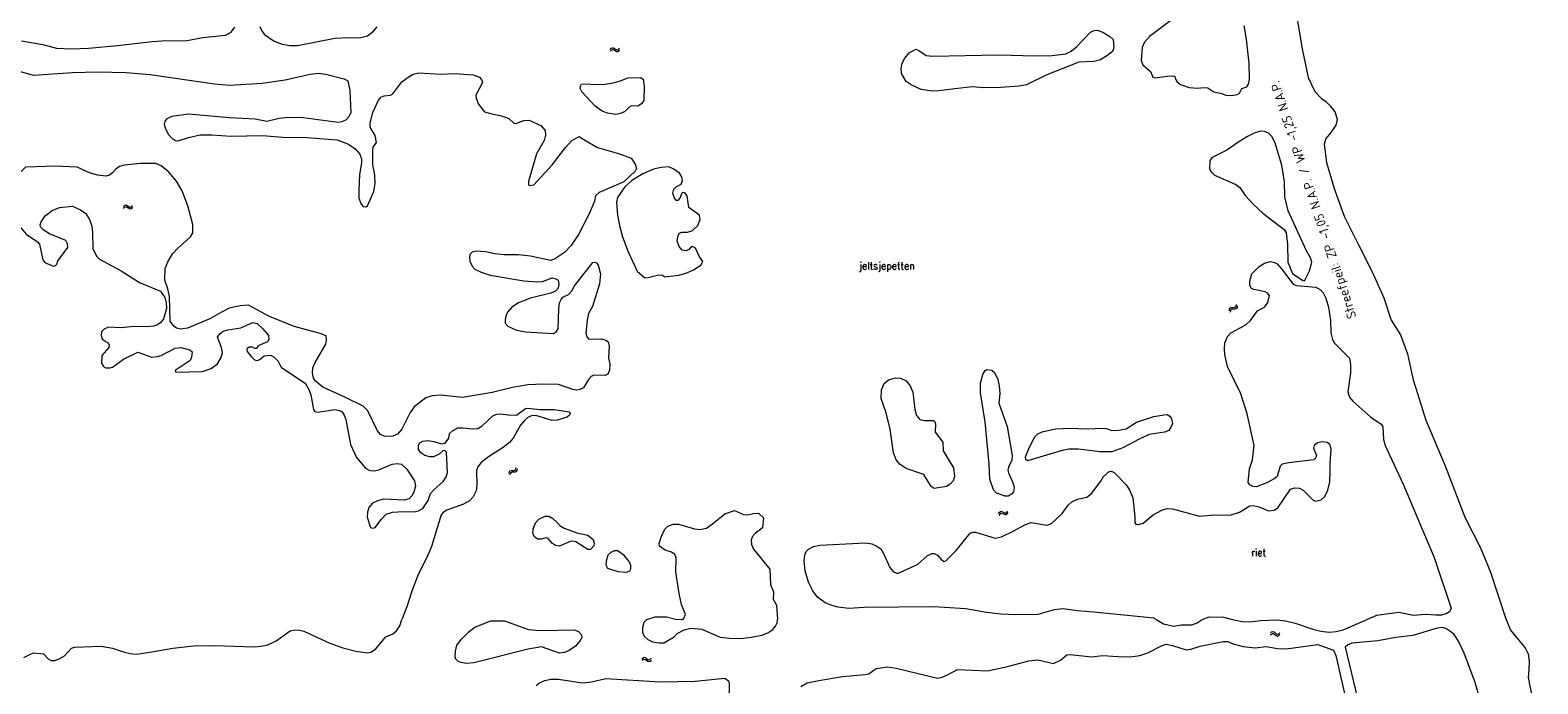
# Model space of a CAD drawing. Header units: metres. Extents: x 189705 to 199106, y 581686 to 588448.
# Tile 42 of 256: x 192274 to 192678, y 583483 to 583658. Entities that reach past the tile are written whole.
import ezdxf

# ---------------------------------------------------------------- set-up
doc = ezdxf.new("R2010")
doc.units = ezdxf.units.M
doc.layers.add('B-WA-OG-GBKN-G', color=7, linetype='Continuous', lineweight=18)
doc.layers.add('X-XX-AL-T25', color=7, linetype='Continuous', lineweight=25)
doc.styles.add('NLCS-ISO-M2000-T25', font='NLCS-ISO.ttf', dxfattribs={"height": 5})
doc.styles.add('Style-STANDARD', font='STANDARD.shx')

msp = doc.modelspace()

# ---------------------------------------------------------------- linework, layer by layer
at = {"layer": 'B-WA-OG-GBKN-G'}
for p, q in [((192429.124, 583652.753), (192429.391, 583653.061)), ((192429.195, 583652.262), (192429.464, 583652.568)), ((192429.391, 583653.061), (192429.68, 583653.214)), ((192429.464, 583652.568), (192429.756, 583652.719)), ((192429.68, 583653.214), (192430.013, 583653.152)), ((192429.756, 583652.719), (192430.076, 583652.66)), ((192430.013, 583653.152), (192430.358, 583652.936)), ((192430.076, 583652.66), (192430.431, 583652.445)), ((192430.358, 583652.936), (192430.705, 583652.721)), ((192430.431, 583652.445), (192430.777, 583652.228)), ((192430.705, 583652.721), (192431.028, 583652.658)), ((192430.777, 583652.228), (192431.1, 583652.165)), ((192431.028, 583652.658), (192431.328, 583652.812)), ((192431.1, 583652.165), (192431.399, 583652.321)), ((192431.328, 583652.812), (192431.597, 583653.12)), ((192431.399, 583652.321), (192431.668, 583652.628)), ((192298.563, 583610.67), (192298.839, 583610.969)), ((192298.62, 583610.176), (192298.898, 583610.474)), ((192298.839, 583610.969), (192299.132, 583611.114)), ((192298.898, 583610.474), (192299.193, 583610.617)), ((192299.132, 583611.114), (192299.464, 583611.042)), ((192299.193, 583610.617), (192299.512, 583610.548)), ((192299.464, 583611.042), (192299.802, 583610.817)), ((192299.512, 583610.548), (192299.861, 583610.323)), ((192299.802, 583610.817), (192300.143, 583610.591)), ((192299.861, 583610.323), (192300.2, 583610.096)), ((192300.143, 583610.591), (192300.464, 583610.519)), ((192300.2, 583610.096), (192300.521, 583610.024)), ((192300.464, 583610.519), (192300.767, 583610.664)), ((192300.521, 583610.024), (192300.824, 583610.171)), ((192300.767, 583610.664), (192301.045, 583610.964)), ((192300.824, 583610.171), (192301.102, 583610.471)), ((192595.249, 583583.417), (192595.085, 583583.122)), ((192595.553, 583583.542), (192595.249, 583583.417)), ((192595.961, 583583.551), (192595.553, 583583.542)), ((192596.293, 583583.181), (192595.885, 583583.17)), ((192596.376, 583583.568), (192595.961, 583583.551)), ((192596.7, 583583.192), (192596.293, 583583.181)), ((192596.676, 583583.695), (192596.376, 583583.568)), ((192596.836, 583583.982), (192596.676, 583583.695)), ((192597.012, 583583.323), (192596.7, 583583.192)), ((192596.892, 583584.385), (192596.836, 583583.982)), ((192597.169, 583583.611), (192597.012, 583583.323)), ((192597.222, 583584.014), (192597.169, 583583.611)), ((192595.085, 583583.122), (192595.03, 583582.717)), ((192595.416, 583582.751), (192595.361, 583582.346)), ((192595.58, 583583.044), (192595.416, 583582.751)), ((192595.885, 583583.17), (192595.58, 583583.044)), ((192401.981, 583539.126), (192402.046, 583539.528)), ((192402.046, 583539.528), (192402.211, 583539.811)), ((192402.211, 583539.811), (192402.526, 583539.934)), ((192402.301, 583538.746), (192402.368, 583539.148)), ((192402.368, 583539.148), (192402.536, 583539.43)), ((192402.526, 583539.934), (192402.933, 583539.933)), ((192402.536, 583539.43), (192402.84, 583539.549)), ((192402.84, 583539.549), (192403.254, 583539.554)), ((192402.933, 583539.933), (192403.341, 583539.933)), ((192403.254, 583539.554), (192403.662, 583539.552)), ((192403.341, 583539.933), (192403.649, 583540.05)), ((192403.649, 583540.05), (192403.822, 583540.339)), ((192403.662, 583539.552), (192403.97, 583539.669)), ((192403.822, 583540.339), (192403.888, 583540.742)), ((192403.97, 583539.669), (192404.142, 583539.959)), ((192404.142, 583539.959), (192404.208, 583540.362)), ((192533.25, 583528.387), (192533.464, 583528.734)), ((192533.401, 583527.914), (192533.616, 583528.259)), ((192533.464, 583528.734), (192533.724, 583528.932)), ((192533.616, 583528.259), (192533.879, 583528.456)), ((192533.724, 583528.932), (192534.063, 583528.925)), ((192533.879, 583528.456), (192534.205, 583528.45)), ((192534.063, 583528.925), (192534.439, 583528.769)), ((192534.205, 583528.45), (192534.591, 583528.296)), ((192534.439, 583528.769), (192534.816, 583528.613)), ((192534.591, 583528.296), (192534.967, 583528.138)), ((192534.816, 583528.613), (192535.145, 583528.604)), ((192534.967, 583528.138), (192535.296, 583528.128)), ((192535.145, 583528.604), (192535.415, 583528.804)), ((192535.296, 583528.128), (192535.565, 583528.331)), ((192535.415, 583528.804), (192535.631, 583529.152)), ((192535.565, 583528.331), (192535.781, 583528.678)), ((192606.144, 583496.43), (192606.452, 583496.697)), ((192606.144, 583495.934), (192606.454, 583496.198)), ((192606.452, 583496.697), (192606.76, 583496.807)), ((192606.454, 583496.198), (192606.764, 583496.306)), ((192606.76, 583496.807), (192607.081, 583496.698)), ((192606.764, 583496.306), (192607.073, 583496.202)), ((192607.073, 583496.202), (192607.394, 583495.939)), ((192607.081, 583496.698), (192607.392, 583496.435)), ((192607.392, 583496.435), (192607.704, 583496.173)), ((192607.394, 583495.939), (192607.705, 583495.674)), ((192607.704, 583496.173), (192608.015, 583496.064)), ((192607.705, 583495.674), (192608.015, 583495.566)), ((192608.015, 583496.064), (192608.333, 583496.174)), ((192608.015, 583495.566), (192608.334, 583495.677)), ((192608.333, 583496.174), (192608.644, 583496.44)), ((192608.334, 583495.677), (192608.644, 583495.944)), ((192437.61, 583489.474), (192437.902, 583489.758)), ((192437.639, 583488.979), (192437.933, 583489.26)), ((192437.902, 583489.758), (192438.204, 583489.886)), ((192437.933, 583489.26), (192438.237, 583489.386)), ((192438.204, 583489.886), (192438.53, 583489.796)), ((192438.237, 583489.386), (192438.551, 583489.3)), ((192438.53, 583489.796), (192438.856, 583489.552)), ((192438.551, 583489.3), (192438.887, 583489.056)), ((192438.856, 583489.552), (192439.183, 583489.308)), ((192438.887, 583489.056), (192439.212, 583488.81)), ((192439.183, 583489.308), (192439.5, 583489.218)), ((192439.212, 583488.81), (192439.529, 583488.72)), ((192439.5, 583489.218), (192439.811, 583489.346)), ((192439.529, 583488.72), (192439.84, 583488.85)), ((192439.811, 583489.346), (192440.105, 583489.629)), ((192439.84, 583488.85), (192440.134, 583489.134))]:
    msp.add_line(p, q, dxfattribs=at)
at = {"layer": 'B-WA-OG-GBKN-G', "flags": 128}
for points in [[(192574.799, 583680.485), (192575.587, 583680.209), (192579.647, 583681.012), (192581.002, 583678.834), (192582.15, 583677.365), (192583.144, 583676.658), (192584.744, 583676.563), (192585.456, 583676.159), (192585.688, 583675.424), (192585.243, 583672.527), (192584.562, 583671.305), (192583.475, 583670.209), (192583.224, 583669.523), (192582.765, 583663.96), (192582.033, 583662.89), (192579.756, 583660.748), (192573.681, 583656.204), (192572.341, 583654.701), (192571.763, 583653.277), (192571.473, 583649.822), (192571.884, 583648.655), (192573.999, 583646.81), (192574.615, 583645.34)], [(192612.474, 583665.682), (192614.607, 583652.96), (192616.197, 583645.202), (192618.007, 583641.509), (192619.73, 583639.662), (192621.017, 583638.839), (192622.196, 583637.533), (192623.476, 583635.873), (192624.02, 583633.945), (192623.641, 583632.471), (192622.301, 583630.495), (192620.979, 583628.924), (192620.559, 583627.384), (192621.181, 583622.447), (192623.236, 583615.534), (192625.863, 583608.106), (192629.769, 583600.378), (192633.533, 583592.979), (192636.559, 583586.227), (192638.492, 583580.258), (192641.006, 583576.271), (192642.83, 583571.153), (192643.633, 583567.456), (192644.401, 583564.205), (192645.1, 583561.949), (192647.808, 583553.434), (192652.954, 583541.208), (192658.23, 583527.411), (192662.406, 583519.184), (192665.106, 583512.684), (192669.172, 583500.474), (192669.359, 583500)], [(192271.273, 583655.09), (192276.965, 583654.046), (192280.651, 583653.121), (192284.639, 583652.883), (192289.234, 583653.13), (192296.976, 583653.82), (192306.317, 583654.898), (192310.1, 583655.192), (192315.154, 583655.085), (192319.898, 583655.916), (192325.915, 583656.55), (192327.46, 583657.393), (192328.496, 583658.718)], [(192335.198, 583658.948), (192335.813, 583657.579), (192336.401, 583656.794), (192339.023, 583654.976), (192341.11, 583654.197), (192343.244, 583653.824), (192345.25, 583653.807), (192355.297, 583655.751), (192358.903, 583655.968), (192361.925, 583655.879), (192364.031, 583656.446), (192365.651, 583657.671), (192366.585, 583658.792)], [(192543.001, 583651.03), (192547.572, 583651.149), (192551.227, 583651.621), (192552.671, 583652.313), (192554.139, 583653.461), (192557.881, 583657.361), (192558.844, 583657.797), (192559.682, 583657.901), (192561.157, 583657.349), (192563.066, 583656.188), (192563.933, 583655.379), (192564.17, 583653.425), (192563.97, 583652.535), (192563.364, 583651.847), (192562.3, 583651.03), (192560.579, 583649.982), (192558.752, 583649.492), (192554.74, 583649.35), (192546.197, 583645.913), (192540.748, 583643.301), (192538.744, 583642.913), (192533.743, 583642.563), (192529.224, 583642.444), (192526.276, 583642.763), (192521.504, 583642.236)], [(192574.615, 583645.34), (192575.174, 583645.139), (192578.397, 583645.634), (192579.946, 583645.716), (192580.455, 583645.515), (192580.636, 583644.83), (192581.096, 583644.095), (192582.013, 583643.388), (192584.352, 583642.584), (192586.613, 583642.416), (192588.263, 583642.599), (192589.356, 583642.427), (192590.985, 583641.366), (192592.967, 583640.993), (192594.163, 583640.49), (192595.737, 583640.42), (192597.184, 583640.706), (192597.792, 583641.012), (192598.446, 583642.31), (192599.791, 583642.747), (192600.271, 583643.46), (192600.468, 583644.731), (192600.399, 583649.047), (192599.712, 583655.494), (192599.113, 583659.199)], [(192521.504, 583642.236), (192517.216, 583641.66), (192515.413, 583641.577), (192512.516, 583642.048), (192509.768, 583643.256), (192508.469, 583644.19), (192507.165, 583646.343), (192507.11, 583647.664), (192507.357, 583649.061), (192508.062, 583650.461), (192509.275, 583651.863), (192511.023, 583652.835), (192511.888, 583652.508), (192513.824, 583651.119), (192515.399, 583650.947), (192533.25, 583651.322), (192543.001, 583651.03)], [(192243.578, 583646.779), (192253.621, 583649.992), (192261.135, 583650.378), (192265.631, 583650.218), (192267.436, 583649.793), (192268.378, 583649.061), (192269.678, 583647.72), (192270.876, 583646.835), (192274.486, 583645.835), (192284.895, 583646.561), (192291.623, 583646.765), (192299.293, 583646.592), (192305.719, 583646.033), (192323.048, 583643.537), (192327.112, 583643.223), (192335.795, 583643.765), (192341.911, 583644.576), (192348.684, 583646.177), (192350.816, 583646.363), (192352.874, 583646.168), (192357.781, 583644.917)], [(192357.781, 583644.917), (192358.774, 583644.312), (192359.292, 583641.724), (192359.596, 583635.859), (192359.067, 583634.74), (192358.283, 583633.924), (192357.144, 583633.336), (192356.153, 583633.18), (192346.753, 583634.463), (192342.74, 583634.549), (192340.304, 583634.259), (192337.006, 583633.408), (192333.93, 583634.057), (192326.946, 583634.411), (192316.124, 583635.434), (192311.48, 583634.781), (192310.212, 583634.192), (192309.656, 583633.53), (192309.507, 583632.767), (192309.843, 583631.473), (192310.636, 583629.979), (192311.784, 583628.84), (192312.548, 583628.335), (192313.233, 583628.288)], [(192365.551, 583626.564), (192366.46, 583627.786), (192366.097, 583629.714), (192364.742, 583631.944), (192364.737, 583633.061), (192365.462, 583635.857), (192366.947, 583639.189), (192367.578, 583640.005), (192368.491, 583640.312), (192370.191, 583640.523), (192370.825, 583640.881), (192373.198, 583644.039), (192375.173, 583645.545), (192376.262, 583646.108), (192377.759, 583646.469), (192383.677, 583646.137), (192387.384, 583646.329), (192392.388, 583645.943), (192394.015, 583645.365), (192394.68, 583644.53), (192394.86, 583643.87), (192393.07, 583640.536), (192393.125, 583639.698), (192393.818, 583638.051)], [(192425.053, 583637.564), (192421.457, 583641.41), (192421.048, 583642.272), (192421.121, 583642.958), (192421.449, 583643.442), (192422.083, 583643.571), (192425.588, 583643.356), (192427.746, 583643.467), (192429.852, 583643.805), (192431.856, 583644.346), (192433.808, 583645.167), (192437.261, 583645.256), (192437.898, 583644.776), (192438.21, 583642.924), (192438.15, 583639.089), (192437.494, 583638.223), (192436.531, 583637.559), (192434.83, 583637.629), (192434.145, 583637.321), (192432.932, 583636.046), (192431.792, 583635.56), (192430.574, 583635.301), (192428.388, 583635.698), (192426.964, 583636.252), (192425.053, 583637.564)], [(192393.818, 583638.051), (192395.426, 583636.076), (192397.357, 583635.5), (192400, 583635.002), (192401.909, 583634.249), (192403.285, 583633.035), (192403.793, 583632.935), (192405.974, 583633.68), (192407.395, 583633.838), (192410.473, 583632.403), (192411.647, 583631.036), (192411.729, 583629.817), (192411.355, 583628.318), (192409.312, 583624.755), (192407.159, 583617.331), (192407.239, 583616.52), (192407.595, 583616.292), (192408.661, 583616.499), (192413.666, 583621.953), (192417.126, 583626.513), (192418.819, 583628.372), (192420.796, 583629.396), (192421.992, 583628.639)], [(192313.233, 583628.288), (192316.073, 583629.187), (192319.168, 583629.885), (192322.293, 583629.872), (192327.449, 583629.562), (192335.879, 583629.697), (192341.238, 583629.286), (192347.791, 583629.16), (192355.894, 583628.532), (192358.946, 583627.35), (192360.703, 583626.138), (192361.979, 583624.671), (192362.441, 583623.478), (192362.395, 583622.335), (192361.874, 583619.261), (192361.663, 583615.146), (192361.749, 583612.937), (192362.314, 583611.289), (192362.9, 583610.657), (192363.561, 583610.583), (192363.992, 583610.813), (192365.727, 583614.705), (192366.049, 583616.839), (192365.989, 583619.201), (192365.495, 583621.865), (192365.428, 583625.725), (192365.551, 583626.564)], [(192421.992, 583628.639), (192425.659, 583626.444), (192431.302, 583624.892), (192434.736, 583623.585), (192435.834, 583622.015), (192436.119, 583620.899), (192435.766, 583620.11), (192432.756, 583617.305), (192426.165, 583614.461), (192425.204, 583613.517), (192424.88, 583612.145), (192423.574, 583608.889), (192420.626, 583603.164), (192418.607, 583600.185), (192416.811, 583598.375), (192414.204, 583596.562), (192413.062, 583596.176), (192407.775, 583597.374), (192404.499, 583597.691), (192400.715, 583597.677), (192398.149, 583597.971), (192395.658, 583598.521), (192393.144, 583598.688), (192392.078, 583598.43), (192391.445, 583597.818)], [(192609.777, 583604.518), (192610.315, 583603.606), (192610.682, 583600.535), (192610.753, 583595.761), (192612.01, 583592.744), (192614.811, 583590.8), (192615.294, 583590.776), (192616.603, 583593.422), (192617.203, 583595.736), (192616.894, 583596.902), (192615.794, 583598.777), (192610.874, 583609.55), (192610.021, 583613.229), (192609.877, 583617.317), (192609.198, 583621.733), (192607.42, 583627.668), (192606.55, 583629.34), (192605.581, 583630.352), (192604.564, 583630.754), (192603.497, 583630.877), (192601.772, 583630.337), (192599.948, 583629.441), (192597.643, 583628.01), (192594.453, 583625.738)], [(192594.453, 583625.738), (192590.499, 583623.843), (192589.918, 583623.028), (192589.801, 583620.716), (192590.21, 583619.982), (192591.154, 583619.046), (192596.802, 583616.555), (192597.897, 583615.797), (192599.379, 583613.644), (192601.47, 583611.342), (192604.071, 583608.888), (192609.777, 583604.518)], [(192308.716, 583621.54), (192307.24, 583622.169), (192303.203, 583622.179), (192298.761, 583621.781), (192297.492, 583621.395), (192296.557, 583620.654), (192295.697, 583619.686), (192294.836, 583619.073), (192293.974, 583618.765), (192291.662, 583619.036), (192289.475, 583619.738), (192286.193, 583621.248), (192280.326, 583621.505), (192272.303, 583621.22), (192270.761, 583619.587), (192269.956, 583617.883), (192269.429, 583616.18), (192269.108, 583613.995), (192269.067, 583611.481), (192269.719, 583607.572), (192270.309, 583605.975), (192272.53, 583603.292), (192275.51, 583601.222)], [(192337.781, 583581.228), (192332.131, 583584.278), (192329.923, 583584.041), (192326.98, 583583.395), (192324.877, 583582.396), (192321.787, 583580.53), (192315.779, 583578.069), (192313.875, 583577.807), (192312.833, 583578.108), (192312.145, 583578.639), (192311.149, 583579.904), (192310.919, 583586.582), (192310.478, 583588.637), (192309.656, 583590.945), (192309.82, 583594.043), (192310.524, 583595.875), (192311.709, 583597.961), (192313.252, 583599.567), (192316.565, 583602.576), (192317.171, 583603.62), (192317.161, 583605.88), (192315.846, 583610.827), (192314.33, 583614.833), (192312.821, 583617.417), (192310.754, 583619.872), (192308.716, 583621.54)], [(192452.548, 583608.75), (192450.154, 583610.39), (192449.71, 583613.487), (192449.122, 583614.347), (192448.512, 583614.447), (192448.285, 583614.268), (192447.731, 583612.87), (192447.251, 583612.258), (192446.744, 583612.282), (192446.257, 583613.092), (192445.872, 583614.208), (192446.121, 583615.301), (192446.805, 583615.913), (192448.122, 583616.68), (192448.448, 583617.545), (192448.342, 583618.661), (192447.652, 583619.624), (192446.175, 583620.634), (192444.826, 583621.264), (192442.796, 583621.154), (192440.716, 583620.663), (192437.826, 583619.407), (192434.938, 583617.644), (192432.99, 583615.986), (192431.072, 583613.058), (192430.824, 583611.812), (192431.041, 583608.36), (192431.637, 583605.543)], [(192275.51, 583601.222), (192276.122, 583600.538), (192276.977, 583596.352), (192277.488, 583595.669), (192279.803, 583594.662), (192280.387, 583594.867), (192280.74, 583595.224), (192280.965, 583596.139), (192282.456, 583597.948), (192283.641, 583599.705), (192283.587, 583600.695), (192283.126, 583601.582), (192278.802, 583603.393), (192277.071, 583604.377), (192276.381, 583605.211), (192276.227, 583605.796), (192276.554, 583606.584), (192277.614, 583608.137), (192279.512, 583609.592), (192281.414, 583610.412), (192284.891, 583610.73), (192287.105, 583609.774), (192288.505, 583608.764), (192289.527, 583607.219), (192290.094, 583605.443), (192290.304, 583603.667)], [(192436.36, 583593.348), (192438.348, 583591.553), (192439.237, 583591.632), (192441.799, 583592.277), (192442.916, 583592.333), (192443.705, 583591.803), (192447.512, 583592.3), (192449.643, 583592.867), (192451.468, 583593.661), (192453.392, 583594.913), (192453.896, 583595.931), (192453.028, 583597.171), (192452.002, 583599.478), (192451.366, 583599.857), (192450.808, 583599.855), (192450.2, 583599.166), (192449.44, 583598.782), (192448.424, 583599.007), (192447.607, 583599.918), (192447.068, 583601.389), (192447.215, 583602.583), (192447.567, 583603.524), (192448.302, 583603.832), (192449.851, 583603.812), (192451.196, 583604.198), (192452.561, 583605.601), (192453.214, 583607.177), (192453.033, 583608.269), (192452.548, 583608.75)], [(192290.304, 583603.667), (192290.423, 583599.452), (192291.396, 583597.348), (192292.162, 583596.589), (192297.965, 583593.463), (192302.879, 583590.283), (192308.5, 583588.019), (192309.676, 583586.323), (192310.062, 583584.878), (192310.145, 583583.379), (192309.369, 583580.532), (192308.637, 583579.615), (192307.7, 583578.976), (192306.686, 583578.642), (192304.756, 583578.457), (192301.455, 583578.495), (192297.85, 583578.175), (192294.549, 583578.34), (192293.408, 583577.803), (192292.726, 583577.064), (192292.628, 583576.099), (192292.885, 583575.236), (192293.472, 583574.705), (192294.515, 583574.176), (192294.797, 583573.517), (192294.672, 583572.882)], [(192431.637, 583605.543), (192432.411, 583602.575), (192433.952, 583598.518), (192436.36, 583593.348)], [(192391.445, 583597.818), (192391.348, 583596.98), (192391.453, 583596.04), (192392.119, 583594.698), (192392.833, 583593.912), (192394.487, 583593.056), (192396.903, 583592.303), (192405.975, 583590.739), (192409.556, 583590.474), (192410.928, 583590.556), (192413.564, 583591.531), (192414.58, 583591.332), (192415.192, 583590.902), (192415.348, 583589.964), (192415.175, 583588.795), (192414.442, 583588.03), (192413.201, 583587.467), (192407.771, 583586.125), (192404.501, 583584.893), (192402.754, 583583.667), (192401.566, 583582.343), (192401.088, 583581.249), (192400.914, 583580.283), (192400.969, 583579.419), (192401.632, 583578.635), (192403.973, 583577.552)], [(192403.973, 583577.552), (192406.361, 583577.13), (192413.88, 583576.626), (192414.665, 583577.213), (192415.169, 583577.901), (192415.326, 583583.133), (192415.547, 583584.861), (192415.925, 583585.751), (192416.43, 583586.362), (192417.925, 583587.104), (192418.784, 583588.048), (192419.566, 583589.422), (192424.416, 583595.663), (192424.948, 583595.766), (192425.432, 583595.59), (192425.841, 583594.931), (192426.459, 583592.674), (192426.191, 583589.956), (192424.312, 583583.854), (192423.305, 583581.971), (192422.931, 583580.192), (192422.539, 583576.762), (192422.848, 583575.722), (192423.358, 583575.14)], [(192599.851, 583555.114), (192598.229, 583560.516), (192594.643, 583567.84), (192593.868, 583570.986), (192593.786, 583572.51), (192593.931, 583574.136), (192594.61, 583575.839), (192595.52, 583576.783), (192599.498, 583578.932), (192600.737, 583580.105), (192602.656, 583582.702), (192604.607, 583583.802), (192605.44, 583584.922), (192605.914, 583586.854), (192605.379, 583587.487), (192604.692, 583587.789), (192601.642, 583588.437), (192601.006, 583588.714), (192600.596, 583589.499), (192600.591, 583590.693), (192601.142, 583592.625), (192603.089, 583594.563), (192604.558, 583595.457), (192606.131, 583595.895), (192607.174, 583595.645), (192607.911, 583595.267), (192609.085, 583593.977), (192611.332, 583590.989)], [(192611.332, 583590.989), (192612.251, 583589.901), (192613.064, 583589.548), (192618.272, 583589.036), (192619.519, 583588.381), (192620.285, 583587.521), (192620.977, 583586.101), (192621.672, 583583.717), (192622.27, 583580.24), (192622.335, 583576.813), (192622.724, 583575.011), (192623.312, 583574.022), (192627.29, 583570.026), (192627.627, 583568.377), (192627.56, 583566.091), (192626.896, 583561.01), (192627.283, 583559.59), (192628.253, 583558.476), (192633.043, 583554.254), (192635.768, 583552.36), (192636.254, 583551.676), (192636.395, 583548.248), (192636.859, 583546.6), (192641.753, 583536.233), (192650.011, 583516.661), (192654.537, 583503.018)], [(192312.628, 583566.299), (192319.762, 583566.504), (192322.121, 583567.225), (192323.767, 583568.526), (192324.75, 583570.181), (192325.125, 583571.554), (192324.841, 583572.874), (192323.787, 583575.687), (192324.444, 583576.579), (192325.305, 583577.242), (192326.623, 583577.655), (192330.1, 583578.176), (192333.319, 583579.56), (192334.488, 583579.311), (192335.993, 583577.92), (192337.499, 583576.097), (192337.579, 583575.031), (192337.226, 583574.395), (192334.691, 583573.343), (192334.237, 583572.631), (192333.78, 583572.604), (192333.169, 583572.957), (192332.331, 583573.004), (192331.698, 583572.52)], [(192381.37, 583559.917), (192379.671, 583559.376), (192376.557, 583556.952), (192375.497, 583555.475), (192373.256, 583550.972), (192372.093, 583549.646), (192370.8, 583549.108), (192368.693, 583548.998), (192367.498, 583549.552), (192366.705, 583550.539), (192364.093, 583555.913), (192362.844, 583557.177), (192357.933, 583559.621), (192352.031, 583562.238), (192350.069, 583563.831), (192349.531, 583564.693), (192349.298, 583566.012), (192349.393, 583567.409), (192349.997, 583568.858), (192352.82, 583573.822), (192353.044, 583574.889), (192352.912, 583576.006), (192351.36, 583576.685), (192344.396, 583578.486), (192337.781, 583581.228)], [(192423.358, 583575.14), (192426.812, 583575.179), (192427.904, 583574.878), (192428.516, 583574.399), (192428.851, 583573.232), (192428.661, 583570.082), (192428.998, 583568.433), (192428.954, 583566.858), (192428.45, 583565.714), (192427.741, 583565.38), (192424.693, 583565.521), (192424.035, 583565.138), (192423.276, 583564.272), (192421.939, 583562.057), (192421.002, 583561.622), (192420.139, 583561.44), (192419.046, 583561.664), (192415.258, 583562.944), (192411.118, 583563.081), (192407.056, 583562.887), (192402.894, 583562.185), (192397.414, 583560.868), (192389.497, 583559.517), (192383.604, 583560.154), (192381.37, 583559.917)], [(192294.672, 583572.882), (192292.828, 583570.767), (192292.71, 583568.684), (192293.222, 583567.772), (192293.883, 583567.419), (192294.924, 583567.423), (192295.634, 583567.603), (192298.571, 583569.773), (192302.474, 583571.617), (192306.161, 583570.26), (192307.685, 583570.444), (192308.673, 583570.778), (192312.474, 583572.749), (192313.972, 583572.882), (192316.412, 583572.281), (192316.974, 583571.7), (192316.826, 583570.328), (192316.475, 583569.413), (192312.499, 583566.705), (192312.628, 583566.299)], [(192331.698, 583572.52), (192331.751, 583571.86), (192332.824, 583570.492), (192333.742, 583569.608), (192334.428, 583569.406), (192335.163, 583569.714), (192336.327, 583570.633), (192338.028, 583570.868), (192339.046, 583570.339), (192340.041, 583569.251), (192340.886, 583567.579), (192347.404, 583563.261), (192348.223, 583561.842), (192348.839, 583560.17), (192349.541, 583556.286), (192349.949, 583555.78), (192350.712, 583555.606), (192355.254, 583556.259), (192356.525, 583556.035), (192357.213, 583555.632), (192357.801, 583554.72), (192358.237, 583553.604), (192359.483, 583546.93), (192361.047, 583543.407), (192363.522, 583540.598), (192364.693, 583539.942), (192365.912, 583539.82)], [(192528.37, 583560.749), (192528.385, 583563.314), (192529.035, 583565.627), (192529.64, 583566.697), (192530.096, 583567.028), (192531.392, 583566.779), (192532.156, 583566.172), (192533.027, 583564.297), (192533.39, 583562.495), (192533.55, 583560.592), (192533.307, 583557.975), (192535.492, 583551.711), (192536.896, 583543.947), (192536.825, 583542.702), (192535.893, 583540.845), (192535.719, 583540.031), (192535.899, 583539.321), (192537.181, 583536.457), (192537.44, 583535.29), (192537.266, 583534.197), (192536.736, 583533.585), (192535.824, 583533.048), (192535.011, 583533.071), (192532.646, 583533.899), (192531.83, 583534.785), (192530.853, 583537.575)], [(192501.764, 583559.197), (192501.856, 583561.559), (192502.585, 583563.263), (192503.698, 583564.207), (192505.575, 583564.722), (192506.921, 583564.651), (192508.422, 583563.946), (192509.52, 583562.604), (192510.213, 583560.931), (192510.765, 583556.261), (192511.229, 583554.663), (192512.097, 583553.625), (192513.24, 583553.351), (192515.754, 583553.361), (192516.163, 583553.032), (192516.317, 583552.474), (192516.25, 583550.163), (192518.292, 583547.556), (192518.378, 583545.245), (192521.114, 583540.66), (192521.404, 583538.325), (192521.028, 583537.129), (192520.27, 583536.237), (192519.256, 583535.675), (192515.932, 583535.129)], [(192515.932, 583535.129), (192515.168, 583535.659), (192513.2, 583538.825), (192508.444, 583540.508), (192506.84, 583541.542), (192505.793, 583542.808), (192505.074, 583544.659), (192504.185, 583551.004), (192503.126, 583555.393), (192501.764, 583559.197)], [(192530.853, 583537.575), (192530.709, 583541.611), (192529.672, 583552.958), (192528.37, 583560.749)], [(192386.792, 583550.542), (192388.261, 583551.361), (192389.582, 583551.366), (192392.224, 583551.071), (192393.595, 583551.204), (192394.785, 583551.944), (192397.644, 583554.597), (192398.581, 583555.032), (192399.571, 583555.112), (192401.731, 583554.842), (192403.966, 583554.775), (192406.396, 583556.51), (192407.056, 583556.666), (192410.206, 583556.297), (192414.066, 583556.261), (192418.183, 583555.669), (192418.362, 583555.212), (192418.212, 583554.729), (192417.579, 583554.244), (192414.916, 583553.446), (192413.545, 583553.364), (192409.147, 583554.642), (192408.029, 583554.587), (192407.117, 583554.203), (192406.13, 583553.335), (192405.095, 583552.062), (192403.103, 583548.575)], [(192574.816, 583554.38), (192577.556, 583554.874), (192578.47, 583554.903), (192579.183, 583554.448), (192579.592, 583553.79), (192579.826, 583552.521), (192579.373, 583551.402), (192578.844, 583550.612), (192577.677, 583550.201), (192573.617, 583549.576), (192570.905, 583548.372), (192566.522, 583545.993), (192563.631, 583544.966), (192560.406, 583544.953), (192554.69, 583545.667), (192552.1, 583545.683), (192550.272, 583545.319), (192540.99, 583542.515), (192540.531, 583542.869), (192540.452, 583543.58), (192541.432, 583546.022), (192542.944, 583548.948), (192543.728, 583549.763), (192544.919, 583550.275), (192548.522, 583551.052)], [(192622.109, 583539.635), (192622.1, 583541.692), (192622.44, 583545.629), (192622.054, 583546.897), (192621.314, 583547.453), (192620.096, 583547.6), (192618.7, 583547.341), (192617.89, 583546.653), (192617.639, 583545.941), (192618.435, 583543.938), (192618.336, 583543.302), (192617.729, 583542.792), (192611.028, 583541.978), (192609.303, 583541.591), (192608.746, 583541.08), (192607.894, 583538.309), (192607.135, 583537.671), (192605.184, 583536.622), (192602.396, 583535.596), (192601.531, 583535.643), (192600.591, 583536.071), (192600.156, 583536.756), (192600.471, 583540.362), (192601.274, 583542.752), (192601.766, 583546.589), (192599.851, 583555.114)], [(192548.522, 583551.052), (192552.253, 583551.269), (192556.977, 583551.06), (192561.066, 583551.254), (192562.107, 583551.181), (192563.607, 583550.629), (192565.435, 583550.737), (192567.415, 583551.075), (192570.226, 583552.864), (192574.816, 583554.38)], [(192403.103, 583548.575), (192402.117, 583547.453), (192400.397, 583546.075), (192396.445, 583543.572), (192394.471, 583542.116), (192393.638, 583540.92), (192393.211, 583539.8), (192393.302, 583536.093), (192393.131, 583534.468), (192392.35, 583532.865), (192391.416, 583531.845), (192389.743, 583530.924), (192385.306, 583529.307), (192384.344, 583528.643), (192383.813, 583528.032), (192381.208, 583519.591), (192380.075, 583516.971), (192377.633, 583512.085), (192375.874, 583507.584), (192374.571, 583503.389), (192373.24, 583500)], [(192373.627, 583528.906), (192376.446, 583528.841), (192377.664, 583529.1), (192378.829, 583529.764), (192380.292, 583531.903), (192380.946, 583533.734), (192381.88, 583534.829), (192384.36, 583537.023), (192385.091, 583538.245), (192385.518, 583539.44), (192385.241, 583544.873), (192384.807, 583545.328), (192384.199, 583545.174), (192383.212, 583544.281), (192381.768, 583543.59), (192380.727, 583543.586), (192379.43, 583543.987), (192378.36, 583544.643), (192377.696, 583545.58), (192377.667, 583546.697), (192378.095, 583547.334), (192378.83, 583547.769), (192380.226, 583547.926), (192381.853, 583547.704), (192383.912, 583547.078), (192384.85, 583547.284), (192385.81, 583548.608), (192386.059, 583549.803), (192386.792, 583550.542)], [(192365.912, 583539.82), (192367.079, 583540.129), (192370.678, 583541.667), (192371.999, 583541.825), (192373.117, 583541.651), (192374.544, 583540.311), (192376.588, 583537.12), (192376.874, 583535.8), (192376.475, 583534.148), (192375.894, 583533.13), (192375.186, 583532.365), (192373.893, 583532.005), (192368.204, 583532.262), (192366.505, 583531.747), (192365.364, 583531.209), (192364.43, 583529.987), (192364.054, 583528.792), (192363.933, 583527.395), (192364.833, 583524.681), (192365.494, 583524.481), (192366.077, 583524.635), (192367.744, 583526.928), (192369.008, 583528.228), (192370.707, 583528.741), (192373.627, 583528.906)], [(192537.006, 583523.556), (192540.452, 583525.499), (192541.999, 583525.962), (192546.14, 583525.319), (192547.409, 583525.705), (192550.242, 583528.407), (192551.857, 583530.648), (192552.87, 583531.541), (192554.39, 583532.207), (192556.876, 583532.826), (192558.141, 583533.796), (192560.617, 583537.082), (192561.322, 583538.355), (192562.866, 583539.681), (192563.475, 583539.734), (192564.264, 583539.356), (192567.426, 583536.093), (192568.397, 583534.548), (192569.218, 583532.647), (192569.797, 583527.545), (192569.754, 583526.021), (192570.035, 583525.565), (192570.797, 583525.492), (192571.989, 583525.852), (192574.697, 583528.021), (192576.977, 583529.274)], [(192576.977, 583529.274), (192578.474, 583529.737), (192579.871, 583529.692), (192587.116, 583527.664), (192591.127, 583528.06), (192595.291, 583527.975), (192597.802, 583528.772), (192600.614, 583530.434), (192601.477, 583530.514), (192603.078, 583530.19), (192605.647, 583529.133), (192607.145, 583529.266), (192608.132, 583529.93), (192611.514, 583534.971), (192612.605, 583535.306), (192613.9, 583535.235), (192614.868, 583534.68), (192617.621, 583531.999), (192618.308, 583531.672), (192619.754, 583532.033), (192620.741, 583532.977), (192621.546, 583534.63), (192622.045, 583536.867), (192622.109, 583539.635)], [(192423.095, 583522.599), (192424.522, 583521.437), (192424.804, 583520.499), (192424.706, 583519.737), (192423.847, 583518.742), (192423.06, 583518.739), (192419.902, 583520.835), (192419.038, 583520.983), (192418.353, 583520.88), (192415.463, 583519.624), (192414.472, 583519.797), (192413.607, 583520.328), (192412.509, 583521.695), (192411.898, 583521.895), (192410.631, 583521.534), (192409.64, 583521.505), (192408.672, 583522.238), (192408.313, 583523.176), (192408.461, 583524.244), (192409.038, 583525.947), (192409.923, 583526.865), (192411.696, 583527.735), (192412.687, 583527.689), (192413.706, 583527.083), (192414.827, 583526.046)], [(192456.551, 583525.651), (192459.865, 583528.331), (192462.427, 583529.179), (192464.818, 583528.097), (192465.987, 583528.05), (192467.534, 583528.411), (192468.855, 583528.519), (192470.18, 583527.229), (192469.937, 583524.536), (192468.014, 583523.055), (192467.255, 583522.24), (192466.853, 583521.35), (192466.96, 583520.131), (192467.549, 583518.864), (192471.913, 583513.472), (192472.108, 583509.41), (192472.904, 583507.458), (192472.76, 583505.452), (192473.681, 583503.804), (192473.979, 583500)], [(192414.827, 583526.046), (192415.72, 583525.109), (192416.789, 583524.505), (192420.121, 583523.223), (192423.095, 583522.599)], [(192448.416, 583500), (192448.809, 583500.253), (192449.261, 583501.372), (192448.209, 583504.06), (192447.588, 583506.952), (192446.7, 583512.814), (192446.787, 583516.396), (192446.402, 583517.435), (192445.51, 583518.092), (192443.858, 583518.542), (192442.329, 583519.653), (192442.225, 583520.364), (192442.826, 583522.347), (192443.732, 583524.179), (192444.516, 583525.02), (192445.987, 583525.534), (192447.409, 583525.514), (192451.706, 583524.287), (192453.129, 583524.14), (192454.955, 583524.503), (192456.551, 583525.651)], [(192481.62, 583518.209), (192482.251, 583518.896), (192483.645, 583519.537), (192485.345, 583519.949), (192497.557, 583520.505), (192499.26, 583520.284), (192500.43, 583519.781), (192501.626, 583518.972), (192502.419, 583517.707), (192504.06, 583513.904), (192505.03, 583512.739), (192506.149, 583512.312), (192511.522, 583514.72), (192514.128, 583517.042), (192515.345, 583517.706), (192515.953, 583517.734), (192516.819, 583517.204), (192517.916, 583515.965), (192518.604, 583515.535), (192519.06, 583515.715), (192521.892, 583518.519), (192525.657, 583523.181), (192526.392, 583523.412), (192527.052, 583523.39), (192532.29, 583521.76), (192533.99, 583522.173), (192537.006, 583523.556)], [(192431.184, 583512.855), (192433.572, 583512.712), (192434.409, 583513.02), (192434.66, 583513.58), (192434.632, 583514.443), (192434.144, 583515.584), (192432.945, 583517.102), (192431.11, 583518.39), (192430.196, 583518.361), (192429.259, 583517.977), (192428.424, 583517.211), (192427.999, 583515.611), (192427.952, 583514.67), (192428.336, 583513.783), (192431.184, 583512.855)], [(192575.48, 583500), (192574.838, 583500.393), (192558.808, 583502.006), (192554.26, 583502.318), (192550.576, 583502.888), (192548.114, 583502.573), (192543.751, 583501.388), (192537.809, 583501.264), (192533.847, 583501.476), (192529.961, 583501.893), (192524.472, 583502.836), (192515.912, 583503.437), (192497.197, 583503.237), (192493.084, 583502.992), (192490.264, 583503.336), (192488.51, 583503.761), (192486.73, 583504.516), (192484.692, 583505.981), (192483.416, 583507.677), (192482.288, 583510.034), (192481.387, 583513.027), (192481.122, 583515.693), (192481.268, 583517.318), (192481.62, 583518.209)], [(192654.537, 583503.018), (192654.135, 583502.102), (192653.248, 583501.489), (192651.954, 583501.205), (192650.431, 583501.123), (192647.662, 583501.366), (192644.489, 583501.073), (192640.55, 583501.846), (192634.535, 583501.034), (192632.085, 583500)], [(192306.205, 583491.376), (192311.864, 583492.334), (192317.347, 583492.912), (192323.009, 583493.082), (192333.702, 583492.686), (192335.403, 583492.818), (192337.306, 583493.232), (192339.511, 583494.28), (192343.336, 583496.934), (192344.249, 583497.165), (192345.443, 583497.195), (192346.967, 583496.895), (192353.938, 583493.642), (192357.396, 583492.434), (192360.93, 583491.507), (192364.004, 583491.11), (192364.892, 583491.24), (192366.184, 583492.083), (192368.914, 583495.317), (192370.815, 583496.161), (192371.828, 583496.952), (192372.737, 583498.275), (192373.24, 583500)], [(192421.456, 583495.212), (192421.053, 583494.348), (192419.815, 583492.871), (192418.092, 583491.671), (192416.849, 583491.134), (192415.479, 583491.002), (192410.723, 583492.662), (192407.146, 583492.041), (192392.583, 583488.437), (192390.527, 583488.253), (192389.154, 583488.477), (192388.265, 583488.855), (192387.729, 583489.361), (192387.498, 583490.02), (192387.593, 583491.494), (192387.968, 583493.095), (192389.333, 583494.851), (192391.256, 583496.814), (192392.825, 583497.987), (192397.085, 583499.677), (192400.717, 583499.689), (192407.226, 583497.349), (192410.351, 583497.029), (192419.493, 583497.262), (192420.611, 583496.784), (192421.402, 583495.898), (192421.456, 583495.212)], [(192438.96, 583500), (192438.099, 583499.178), (192437.749, 583497.831), (192437.804, 583496.612), (192438.189, 583495.547), (192439.158, 583494.636), (192440.48, 583493.98), (192442.107, 583493.756), (192443.452, 583493.761), (192446.24, 583495.396), (192447.1, 583496.237), (192448.899, 583497.208), (192450.7, 583497.722), (192453.698, 583497.427), (192458.608, 583495.284), (192461.047, 583494.962), (192464.17, 583494.948), (192467.013, 583495.262)], [(192438.96, 583500), (192441.164, 583500.756), (192444.16, 583500.692), (192446.923, 583500)], [(192448.416, 583500), (192448.253, 583499.895), (192446.923, 583500)], [(192467.013, 583495.262), (192469.728, 583495.829), (192471.401, 583496.47), (192472.668, 583497.363), (192473.426, 583498.254), (192473.829, 583499.094), (192473.979, 583500)], [(192575.48, 583500), (192577.44, 583498.828), (192580.134, 583498.177), (192582.292, 583498.54), (192585.009, 583498.599), (192586.454, 583499.112), (192587.848, 583500)], [(192587.848, 583500), (192589.717, 583500.706), (192593.501, 583500.594), (192595.973, 583500)], [(192595.973, 583500), (192598.565, 583499.432), (192600.776, 583499.337), (192603.465, 583499.778), (192607.808, 583499.919), (192610.17, 583499.673), (192612.788, 583499.021), (192617.467, 583497.411), (192619.628, 583496.835), (192621.914, 583496.588), (192623.716, 583496.772), (192625.644, 583497.261), (192632.085, 583500)], [(192669.359, 583500), (192670.492, 583497.134), (192672.676, 583494.55), (192673.57, 583493.515), (192674.554, 583492.231), (192675.235, 583490.829), (192675.453, 583488.722), (192675.422, 583486.537), (192675.247, 583484.426), (192675.648, 583482.16), (192676.239, 583479.71), (192677.192, 583476.378), (192677.821, 583473.737)], [(192664.909, 583469.609), (192660.945, 583483.386), (192658.047, 583491.02), (192656.586, 583494.214), (192655.362, 583495.963), (192654.215, 583496.924), (192653.12, 583497.581), (192652.128, 583497.856), (192650.86, 583497.7), (192644.264, 583495.748), (192639.747, 583495.149), (192634.9, 583494.269), (192627.918, 583493.662), (192626.854, 583493.253), (192626.145, 583492.615), (192634.972, 583455.822)], [(192271.904, 583489.79), (192273.703, 583490.71), (192274.692, 583491.043), (192277.182, 583490.822), (192278.406, 583489.43), (192279.246, 583489.001), (192280.185, 583489.029), (192281.326, 583489.465), (192282.77, 583490.308), (192284.642, 583492.32), (192285.453, 583492.628), (192292.664, 583492.855), (192295.688, 583492.357), (192298.841, 583491.275), (192300.366, 583490.925), (192302.119, 583490.753), (192306.205, 583491.376)], [(192491.407, 583484.702), (192497.474, 583485.23), (192498.489, 583485.436), (192500.414, 583486.891), (192503.434, 583487.332), (192505.798, 583486.934), (192516.854, 583484.304), (192518.097, 583484.512), (192519.365, 583485.049), (192522.229, 583486.633), (192530.306, 583486.228), (192535.583, 583487.414), (192541.316, 583488.957), (192543.728, 583489.219), (192547.972, 583488.192), (192549.798, 583489.086), (192551.544, 583490.565), (192552.433, 583490.67), (192558.174, 583490.003), (192561.119, 583490.393), (192565.259, 583490.077), (192568.56, 583490.012), (192571.073, 583490.401), (192573.229, 583491.094), (192577.056, 583493.062), (192578.172, 583493.37), (192579.824, 583493.071), (192583.485, 583491.89), (192584.78, 583492.097), (192587.316, 583492.893), (192593.457, 583494.107), (192594.701, 583494.111), (192596.1, 583493.48), (192598.769, 583492.753), (192601.996, 583492.434), (192604.991, 583492.799), (192607.989, 583492.25)], [(192607.989, 583492.25), (192610.326, 583492.157), (192618.828, 583493.328), (192623.024, 583491.818), (192623.614, 583490.398), (192626.17, 583479.334), (192630.916, 583460.609), (192631.82, 583456.498), (192635.104, 583447.798), (192641.383, 583433.064)], [(192409.265, 583482.296), (192410.176, 583483.01), (192411.546, 583483.625), (192413.169, 583484.061), (192415.201, 583484.018), (192421.554, 583482.997), (192424.118, 583483.286), (192427.897, 583484.237), (192442.528, 583483.347), (192451.873, 583483.479), (192459.843, 583484.242), (192460.786, 583483.584), (192460.992, 583482.874), (192460.825, 583473.452)], [(192480.193, 583482.075), (192481.89, 583482.994), (192485.037, 583483.691), (192491.407, 583484.702)]]:
    msp.add_lwpolyline(points, dxfattribs=at)

# ---------------------------------------------------------------- texts
at = {"layer": 'B-WA-OG-GBKN-G', "style": 'Style-STANDARD'}
msp.add_text('jeltsjepetten', height=2, rotation=0.0573, dxfattribs=at).set_placement((192495.842, 583593.788))
msp.add_text('riet', height=2, dxfattribs=at).set_placement((192600.96, 583516.955))
at = {"layer": 'X-XX-AL-T25', "insert": (192626.87, 583580.322), "char_height": 2.5, "attachment_point": 1, "rotation": 108.18987, "style": 'NLCS-ISO-M2000-T25'}
msp.add_mtext_dynamic_manual_height_columns('Streefpeil: ZP -1,05 N.A.P. / WP -1,25 N.A.P.', width=185.35805, gutter_width=25, heights=[0], dxfattribs=at)

doc.saveas('drawing.dxf')
